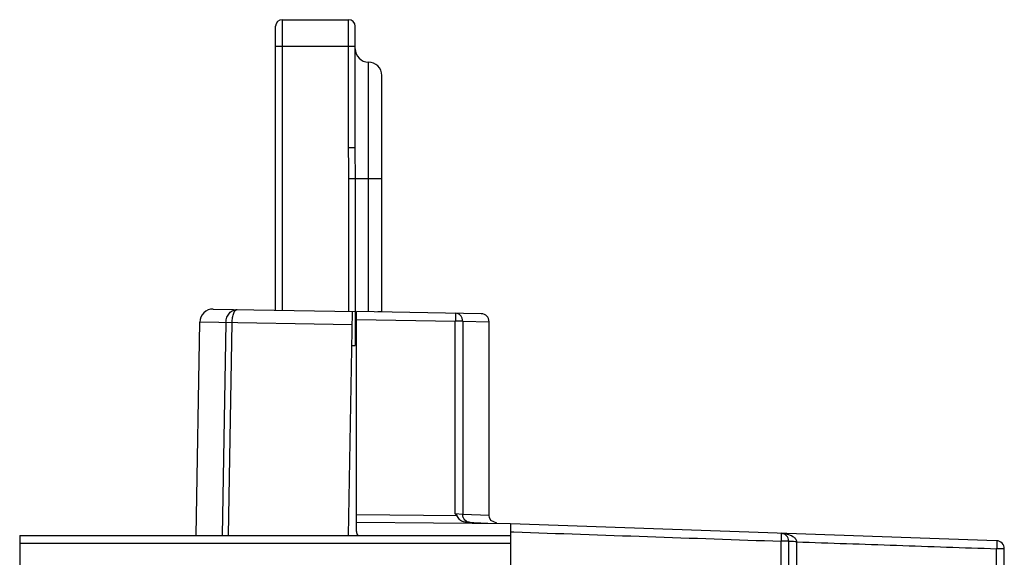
# Model space of a CAD drawing. Header units: millimetres. Extents: x 15 to 116, y 30 to 150.
# Tile 6 of 6: x 42 to 116, y 110 to 150. Entities that reach past the tile are written whole.
import ezdxf

# ---------------------------------------------------------------- set-up
doc = ezdxf.new("R2010")
doc.units = ezdxf.units.MM
doc.header["$LTSCALE"] = 11.747717
doc.layers.get('0').update_dxf_attribs({"linetype": 'CONTINUOUS'})

msp = doc.modelspace()

# ---------------------------------------------------------------- linework, layer by layer
at = {"color": 7}
for p, q in [((61.654, 150.331), (61.654, 128.429)), ((61.654, 150.331), (66.654, 150.331)), ((66.654, 140.705), (66.654, 150.331)), ((61.154, 128.438), (61.154, 149.831)), ((67.154, 140.705), (67.154, 149.831)), ((61.154, 148.331), (67.154, 148.331)), ((68.154, 128.335), (68.154, 147.135)), ((69.154, 128.335), (69.154, 146.135)), ((66.654, 140.705), (67.154, 140.705)), ((66.683, 128.341), (66.683, 138.335)), ((69.154, 138.335), (66.683, 138.335)), ((67.17, 128.334), (67.173, 138.335)), ((56.45, 128.52), (67.154, 128.333)), ((66.651, 111.455), (66.945, 128.336)), ((67.154, 128.333), (67.154, 125.772)), ((67.254, 111.751), (67.254, 128.331)), ((76.665, 128.167), (67.254, 128.331)), ((67.254, 127.731), (74.705, 127.601)), ((68.861, 128.335), (69.154, 128.335)), ((55.152, 111.455), (55.433, 127.537)), ((66.928, 127.337), (55.433, 127.537)), ((57.407, 127.503), (57.127, 111.455)), ((57.593, 111.455), (57.873, 127.495)), ((74.705, 113.076), (74.705, 127.601)), ((75.265, 127.601), (74.705, 127.601)), ((75.265, 127.601), (75.265, 113.037)), ((75.265, 127.601), (77.254, 127.567)), ((77.254, 112.966), (77.254, 127.567)), ((66.901, 125.772), (67.154, 125.772)), ((67.254, 113.032), (74.808, 112.966)), ((75.265, 113.037), (74.705, 113.076)), ((77.254, 112.966), (75.265, 113.037)), ((78.854, 112.331), (67.254, 112.432)), ((75.614, 112.446), (75.497, 112.448)), ((75.582, 112.445), (77.165, 112.39)), ((77.833, 112.367), (77.391, 112.585)), ((78.854, 112.331), (78.854, 51.131)), ((115.525, 111.05), (78.854, 112.331)), ((41.854, 111.455), (41.854, 30.331)), ((41.854, 111.455), (78.883, 111.455)), ((78.854, 111.73), (79.117, 111.721)), ((78.854, 110.851), (41.854, 110.851)), ((99.275, 85.073), (99.275, 111.015)), ((99.854, 85.144), (99.854, 111.018)), ((100.433, 110.974), (100.433, 95.476)), ((115.525, 106.635), (115.525, 110.446)), ((116.104, 46.931), (116.104, 110.451))]:
    msp.add_line(p, q, dxfattribs=at)
msp.add_lwpolyline([(77.391, 112.585), (77.275, 112.808), (77.254, 112.966)], dxfattribs=at)
for centre, radius, start, end in [((61.654, 149.831), 0.5, 90, 180), ((66.654, 149.831), 0.5, 0, 90), ((68.154, 148.135), 1, 180, 270), ((68.154, 146.135), 1, 0, 90), ((56.433, 127.52), 1, 89, 179.00197), ((76.654, 127.567), 0.6, 0, 88.99976), ((67.754, 111.751), 0.5, 180, 216.30776), ((99.254, 111.018), 0.6, 0, 88), ((115.504, 110.451), 0.6, 0, 88)]:
    msp.add_arc(centre, radius, start, end, dxfattribs=at)
for points, knots in [([(66.683, 138.335), (66.683, 138.532), (66.675, 139.322), (66.654, 140.112), (66.654, 140.705)], [0, 0, 0, 0, 0.249294, 1, 1, 1, 1]), ([(67.173, 138.335), (67.173, 138.73), (67.166, 139.52), (67.154, 140.31), (67.154, 140.705)], [0, 0, 0, 0, 0.500408, 1, 1, 1, 1]), ([(57.407, 127.503), (57.409, 127.636), (57.457, 127.895), (57.649, 128.224), (57.932, 128.441), (58.158, 128.49), (58.266, 128.488)], [0, 0, 0, 0, 0.277031, 0.537599, 0.775975, 1, 1, 1, 1]), ([(57.873, 127.495), (57.876, 127.626), (57.897, 127.869), (57.968, 128.151), (58.051, 128.326), (58.116, 128.416), (58.186, 128.474), (58.241, 128.488), (58.266, 128.488)], [0, 0, 0, 0, 0.347578, 0.643397, 0.761439, 0.857776, 0.934558, 1, 1, 1, 1]), ([(74.705, 128.201), (74.706, 128.201), (74.706, 128.195), (74.708, 128.188), (74.708, 128.173), (74.709, 128.154), (74.709, 128.128), (74.71, 128.085), (74.71, 128.02), (74.709, 127.93), (74.708, 127.827), (74.707, 127.716), (74.706, 127.64), (74.705, 127.601)], [0, 0, 0, 0, 0.005182, 0.019794, 0.043722, 0.076725, 0.118548, 0.168913, 0.293172, 0.444613, 0.618012, 0.806039, 1, 1, 1, 1]), ([(75.265, 127.601), (75.265, 127.678), (75.237, 127.832), (75.114, 128.031), (74.928, 128.165), (74.779, 128.2), (74.705, 128.201)], [0, 0, 0, 0, 0.255408, 0.507948, 0.755952, 1, 1, 1, 1]), ([(75.329, 112.468), (75.269, 112.481), (75.154, 112.524), (75.018, 112.649), (74.917, 112.806), (74.854, 112.919), (74.808, 112.966)], [0, 0, 0, 0, 0.245785, 0.483284, 0.735211, 1, 1, 1, 1]), ([(75.342, 112.736), (75.329, 112.76), (75.286, 112.855), (75.265, 112.96), (75.265, 113.037)], [0, 0, 0, 0, 0.259618, 1, 1, 1, 1]), ([(75.814, 112.437), (75.721, 112.44), (75.578, 112.488), (75.425, 112.608), (75.366, 112.691), (75.342, 112.736)], [0, 0, 0, 0, 0.480736, 0.738513, 1, 1, 1, 1]), ([(79.117, 111.721), (82.477, 111.603), (89.196, 111.366), (95.915, 111.135), (99.275, 111.018)], [0, 0, 0, 0, 0.5, 1, 1, 1, 1]), ([(99.275, 111.618), (99.427, 111.613), (99.733, 111.572), (100.025, 111.464), (100.155, 111.382)], [0, 0, 0, 0, 0.498009, 1, 1, 1, 1]), ([(99.275, 111.618), (99.276, 111.618), (99.278, 111.612), (99.279, 111.605), (99.28, 111.59), (99.282, 111.56), (99.283, 111.51), (99.284, 111.437), (99.283, 111.347), (99.281, 111.205), (99.278, 111.094), (99.275, 111.018)], [0, 0, 0, 0, 0.005935, 0.020779, 0.044798, 0.077822, 0.169931, 0.293971, 0.445196, 0.618473, 1, 1, 1, 1]), ([(100.155, 111.382), (100.191, 111.36), (100.259, 111.31), (100.349, 111.22), (100.418, 111.108), (100.432, 111.019), (100.433, 110.974)], [0, 0, 0, 0, 0.242078, 0.488374, 0.740664, 1, 1, 1, 1]), ([(99.854, 111.018), (99.854, 111.017), (99.848, 111.019), (99.842, 111.017), (99.827, 111.018), (99.809, 111.017), (99.785, 111.017), (99.743, 111.016), (99.68, 111.016), (99.594, 111.015), (99.495, 111.015), (99.387, 111.015), (99.313, 111.015), (99.275, 111.015)], [0, 0, 0, 0, 0.004882, 0.019278, 0.042954, 0.075664, 0.11716, 0.167175, 0.290763, 0.441772, 0.615228, 0.804093, 1, 1, 1, 1]), ([(100.433, 110.974), (100.359, 110.979), (100.251, 110.985), (100.114, 110.992), (100.027, 110.996), (99.958, 111.001), (99.902, 111.005), (99.875, 111.011), (99.854, 111.014), (99.854, 111.018)], [0, 0, 0, 0, 0.383345, 0.556181, 0.706675, 0.829915, 0.92137, 0.978273, 1, 1, 1, 1]), ([(100.433, 110.974), (102.948, 110.886), (106.721, 110.752), (111.752, 110.579), (114.267, 110.494), (115.525, 110.45)], [0, 0, 0, 0, 0.5, 0.75, 1, 1, 1, 1]), ([(115.525, 111.05), (115.526, 111.05), (115.528, 111.045), (115.529, 111.037), (115.53, 111.022), (115.532, 110.993), (115.534, 110.943), (115.534, 110.869), (115.533, 110.779), (115.531, 110.638), (115.528, 110.527), (115.525, 110.45)], [0, 0, 0, 0, 0.005952, 0.020811, 0.044841, 0.077874, 0.169993, 0.294034, 0.445251, 0.618514, 1, 1, 1, 1]), ([(116.104, 110.451), (116.104, 110.45), (116.098, 110.451), (116.092, 110.449), (116.077, 110.45), (116.059, 110.449), (116.035, 110.448), (115.993, 110.448), (115.93, 110.447), (115.844, 110.447), (115.745, 110.446), (115.637, 110.446), (115.563, 110.446), (115.525, 110.446)], [0, 0, 0, 0, 0.004923, 0.019331, 0.043014, 0.075727, 0.117224, 0.167238, 0.290819, 0.441817, 0.61526, 0.80411, 1, 1, 1, 1])]:
    msp.add_open_spline(points, degree=3, knots=knots, dxfattribs=at)
for points in [[(74.705, 113.076), (74.739, 113.039), (74.774, 113.003), (74.808, 112.966)], [(75.497, 112.447), (75.44, 112.451), (75.384, 112.456), (75.329, 112.468)]]:
    msp.add_open_spline(points, degree=3, dxfattribs=at)

doc.saveas('drawing.dxf')
